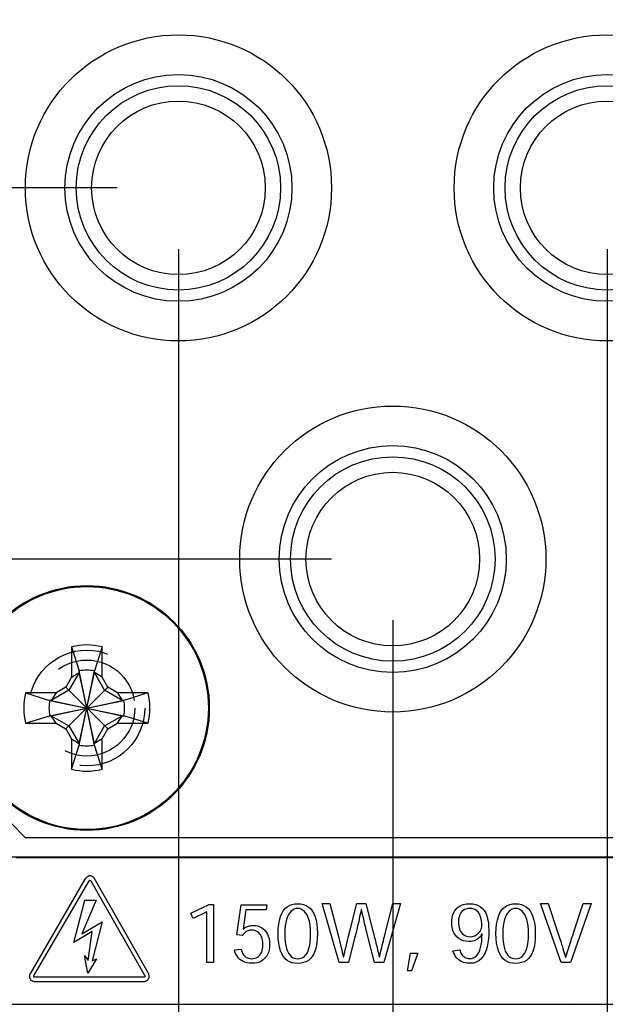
# Model space of a CAD drawing. Header units: inches. Extents: x 0.2 to 16.8, y 0.1 to 10.8.
# Tile 6 of 59: x 5.3 to 5.9, y 3.9 to 5. Entities that reach past the tile are written whole.
import ezdxf

# ---------------------------------------------------------------- set-up
doc = ezdxf.new("R2010")
doc.units = ezdxf.units.IN
doc.header["$LTSCALE"] = 0.935
doc.header["$MEASUREMENT"] = 0
doc.linetypes.add('HIDDEN', pattern=[0.2, 0.1, -0.1])
doc.layers.get('0').update_dxf_attribs({"linetype": 'CONTINUOUS'})
doc.layers.add('DEFAULT_2', color=8, linetype='HIDDEN')
doc.layers.add('DIMENSIONS', color=7, linetype='CONTINUOUS')
doc.styles.get("Standard").update_dxf_attribs({"font": 'txt', "width": 0.8})
doc.dimstyles.new('DIMSTYLE_1', dxfattribs={"dimtxt": 0.125, "dimasz": 0.18, "dimexe": 0.18, "dimexo": 0.0625, "dimgap": 0.09, "dimtad": 0, "dimtih": 1, "dimtoh": 1, "dimdec": 3, "dimzin": 4, "dimdsep": 46, "dimtxsty": 'STANDARD', "dimblk": '_FILLED', "dimblk1": '_FILLED', "dimblk2": '_FILLED', "dimcen": 0.09, "dimadec": 0, "dimazin": 0, "dimtp": 0.001, "dimtm": 0.001, "dimtfac": 1, "dimtdec": 3, "dimtofl": 0, "dimtmove": 0, "dimatfit": 3, "dimldrblk": '_FILLED', "dimfxl": 1, "dimtolj": 1, "dimtzin": 4, "dimarcsym": 0})

# ---------------------------------------------------------------- blocks, each defined once
blk = doc.blocks.new('*D2')
at = {"layer": 'DIMENSIONS', "color": 2, "linetype": 'CONTINUOUS'}
blk.add_line((5.438, 4.7171), (5.438, 2.6067), dxfattribs=at)
at = {"layer": 'DIMENSIONS', "color": 2, "linetype": 'CONTINUOUS', "width": 0.8}
for s, p in [(']', (5.5005, 2.4442)), ('2.36', (5.5005, 2.0442)), ('[', (5.5005, 1.9442)), ('.093', (5.5005, 1.4192)), ('2X ', (5.5005, 1.1192))]:
    blk.add_text(s, height=0.125, rotation=90, dxfattribs=at).set_placement(p)
blk = doc.blocks.new('_FILLED')
at = {"color": 0, "linetype": 'BYBLOCK'}
blk.add_solid([(0, 0), (-1, 0.1736), (-1, -0.1736)], dxfattribs=at)
blk = doc.blocks.new('*D3')
at = {"layer": 'DIMENSIONS', "color": 2, "linetype": 'CONTINUOUS'}
blk.add_line((5.6567, 4.3382), (5.6567, 2.6067), dxfattribs=at)
at = {"layer": 'DIMENSIONS', "color": 2, "linetype": 'CONTINUOUS', "width": 0.8}
for s, p in [(']', (5.7192, 2.4442)), ('7.92', (5.7192, 2.0442)), ('[', (5.7192, 1.9442)), ('.312', (5.7192, 1.4192)), ('4X ', (5.7192, 1.1192))]:
    blk.add_text(s, height=0.125, rotation=90, dxfattribs=at).set_placement(p)
blk = doc.blocks.new('*D4')
at = {"layer": 'DIMENSIONS', "color": 2, "linetype": 'CONTINUOUS'}
blk.add_line((6.0942, 4.3382), (6.0942, 2.6067), dxfattribs=at)
at = {"layer": 'DIMENSIONS', "color": 2, "linetype": 'CONTINUOUS', "width": 0.8}
for s, p in [(']', (6.1567, 2.4442)), ('19.03', (6.1567, 1.9442)), ('[', (6.1567, 1.8442)), ('.749', (6.1567, 1.3192)), ('4X ', (6.1567, 1.0192))]:
    blk.add_text(s, height=0.125, rotation=90, dxfattribs=at).set_placement(p)
blk = doc.blocks.new('*D5')
at = {"layer": 'DIMENSIONS', "color": 2, "linetype": 'CONTINUOUS'}
blk.add_line((6.313, 4.7171), (6.313, 2.6067), dxfattribs=at)
at = {"layer": 'DIMENSIONS', "color": 2, "linetype": 'CONTINUOUS', "width": 0.8}
for s, p in [(']', (6.3755, 2.4442)), ('24.59', (6.3755, 1.9442)), ('[', (6.3755, 1.8442)), ('.968', (6.3755, 1.3192)), ('2X ', (6.3755, 1.0192))]:
    blk.add_text(s, height=0.125, rotation=90, dxfattribs=at).set_placement(p)
blk = doc.blocks.new('*D11')
at = {"layer": 'DIMENSIONS', "color": 2, "linetype": 'CONTINUOUS'}
blk.add_line((5.3755, 4.7796), (4.4384, 4.7796), dxfattribs=at)
at = {"layer": 'DIMENSIONS', "color": 2, "linetype": 'CONTINUOUS', "width": 0.8}
for s, p in [('[', (3.6759, 4.7171)), (']', (4.2759, 4.7171)), ('3X ', (2.7509, 4.7171)), ('3.155', (3.0509, 4.7171)), ('80.12', (3.7759, 4.7171))]:
    blk.add_text(s, height=0.125, dxfattribs=at).set_placement(p)
blk = doc.blocks.new('*D12')
at = {"layer": 'DIMENSIONS', "color": 2, "linetype": 'CONTINUOUS'}
blk.add_line((5.5942, 4.4007), (4.4384, 4.4007), dxfattribs=at)
at = {"layer": 'DIMENSIONS', "color": 2, "linetype": 'CONTINUOUS', "width": 0.8}
for s, p in [('[', (3.6759, 4.3382)), (']', (4.2759, 4.3382)), ('2X ', (2.7509, 4.3382)), ('3.533', (3.0509, 4.3382)), ('89.75', (3.7759, 4.3382))]:
    blk.add_text(s, height=0.125, dxfattribs=at).set_placement(p)
blk = doc.blocks.new('*D13')
at = {"layer": 'DIMENSIONS', "color": 2, "linetype": 'CONTINUOUS'}
blk.add_line((5.2825, 3.1191), (4.4587, 3.1191), dxfattribs=at)
at = {"layer": 'DIMENSIONS', "color": 2, "linetype": 'CONTINUOUS', "width": 0.8}
for s, p in [('[', (3.6962, 3.0566)), (']', (4.2962, 3.0566)), ('2X ', (2.7712, 3.0566)), ('4.815', (3.0712, 3.0566)), ('122.3', (3.7962, 3.0566))]:
    blk.add_text(s, height=0.125, dxfattribs=at).set_placement(p)
blk = doc.blocks.new('*D14')
at = {"layer": 'DIMENSIONS', "color": 2, "linetype": 'CONTINUOUS'}
blk.add_line((5.8755, 4.7171), (5.8755, 2.6067), dxfattribs=at)
at = {"layer": 'DIMENSIONS', "color": 2, "linetype": 'CONTINUOUS', "width": 0.8}
for s, p in [(']', (5.938, 2.4442)), ('13.47', (5.938, 1.9442)), ('[', (5.938, 1.8442)), ('.531', (5.938, 1.3192)), ('2X ', (5.938, 1.0192))]:
    blk.add_text(s, height=0.125, rotation=90, dxfattribs=at).set_placement(p)
blk = doc.blocks.new('*D16')
at = {"layer": 'DIMENSIONS', "color": 2, "linetype": 'CONTINUOUS'}
for p, q in [((4.9315, 2.9911), (4.7297, 2.8762)), ((5.7885, 2.9911), (4.9315, 2.9911)), ((4.7297, 2.8762), (4.4587, 2.8762))]:
    blk.add_line(p, q, dxfattribs=at)
at = {"layer": 'DIMENSIONS', "color": 2, "linetype": 'CONTINUOUS', "width": 0.8}
for s, p in [('[', (3.5962, 2.8137)), (']', (4.2962, 2.8137)), ('4.943', (2.9712, 2.8137)), ('125.55', (3.6962, 2.8137))]:
    blk.add_text(s, height=0.125, dxfattribs=at).set_placement(p)
blk = doc.blocks.new('*D22')
at = {"layer": 'DIMENSIONS', "color": 2, "linetype": 'CONTINUOUS'}
blk.add_line((5.2195, 4.1161), (4.4384, 4.1161), dxfattribs=at)
at = {"layer": 'DIMENSIONS', "color": 2, "linetype": 'CONTINUOUS', "width": 0.8}
for s, p in [('[', (3.6759, 4.0536)), (']', (4.2759, 4.0536)), ('3.818', (3.0509, 4.0536)), ('96.98', (3.7759, 4.0536))]:
    blk.add_text(s, height=0.125, dxfattribs=at).set_placement(p)
blk = doc.blocks.new('*D23')
at = {"layer": 'DIMENSIONS', "color": 2, "linetype": 'CONTINUOUS'}
blk.add_line((5.212, 4.1236), (5.212, 2.6067), dxfattribs=at)
at = {"layer": 'DIMENSIONS', "color": 2, "linetype": 'CONTINUOUS', "width": 0.8}
for s, p in [(']', (5.2745, 2.4442)), ('3.38', (5.2745, 2.0442)), ('[', (5.2745, 1.9442)), ('.133', (5.2745, 1.4192))]:
    blk.add_text(s, height=0.125, rotation=90, dxfattribs=at).set_placement(p)
blk = doc.blocks.new('*D24')
at = {"layer": 'DIMENSIONS', "color": 2, "linetype": 'CONTINUOUS'}
blk.add_line((6.539, 4.1236), (6.539, 2.6067), dxfattribs=at)
at = {"layer": 'DIMENSIONS', "color": 2, "linetype": 'CONTINUOUS', "width": 0.8}
for s, p in [(']', (6.6015, 2.4442)), ('30.33', (6.6015, 1.9442)), ('[', (6.6015, 1.8442)), ('1.194', (6.6015, 1.2192))]:
    blk.add_text(s, height=0.125, rotation=90, dxfattribs=at).set_placement(p)

msp = doc.modelspace()

# ---------------------------------------------------------------- linework, layer by layer
at = {"color": 7, "linetype": 'CONTINUOUS'}
for p, q in [((5.3289, 4.3111), (5.3367, 4.2865)), ((5.3289, 4.3111), (5.3289, 4.28)), ((5.36, 4.3111), (5.3522, 4.2865)), ((5.36, 4.28), (5.36, 4.3111)), ((5.3367, 4.2849), (5.3263, 4.2668)), ((5.3289, 4.28), (5.3367, 4.2849)), ((5.3522, 4.2108), (5.3367, 4.2865)), ((5.3367, 4.2865), (5.3367, 4.2849)), ((5.3367, 4.2108), (5.3522, 4.2865)), ((5.3522, 4.2123), (5.3367, 4.2849)), ((5.3367, 4.2123), (5.3522, 4.2849)), ((5.3522, 4.2849), (5.3522, 4.2865)), ((5.36, 4.28), (5.3522, 4.2849)), ((5.3627, 4.2668), (5.3522, 4.2849)), ((5.3289, 4.28), (5.3231, 4.27)), ((5.3658, 4.27), (5.36, 4.28)), ((5.282, 4.2642), (5.3066, 4.2564)), ((5.3131, 4.2642), (5.282, 4.2642)), ((5.3263, 4.2668), (5.3082, 4.2564)), ((5.3131, 4.2642), (5.3082, 4.2564)), ((5.3231, 4.27), (5.3131, 4.2642)), ((5.3658, 4.2273), (5.3231, 4.27)), ((5.3231, 4.2273), (5.3658, 4.27)), ((5.3807, 4.2564), (5.3627, 4.2668)), ((5.3758, 4.2642), (5.3658, 4.27)), ((5.4069, 4.2642), (5.3758, 4.2642)), ((5.3758, 4.2642), (5.3807, 4.2564)), ((5.4069, 4.2642), (5.3823, 4.2564)), ((5.3066, 4.2564), (5.3823, 4.2408)), ((5.3082, 4.2564), (5.3066, 4.2564)), ((5.3066, 4.2408), (5.3823, 4.2564)), ((5.3082, 4.2564), (5.3807, 4.2408)), ((5.3082, 4.2408), (5.3807, 4.2564)), ((5.3823, 4.2564), (5.3807, 4.2564)), ((5.282, 4.2331), (5.3066, 4.2408)), ((5.282, 4.2331), (5.3131, 4.2331)), ((5.3066, 4.2408), (5.3082, 4.2408)), ((5.3082, 4.2408), (5.3263, 4.2304)), ((5.3131, 4.2331), (5.3082, 4.2408)), ((5.3131, 4.2331), (5.3231, 4.2273)), ((5.3627, 4.2304), (5.3807, 4.2408)), ((5.3658, 4.2273), (5.3758, 4.2331)), ((5.3758, 4.2331), (5.3807, 4.2408)), ((5.3758, 4.2331), (5.4069, 4.2331)), ((5.3807, 4.2408), (5.3823, 4.2408)), ((5.4069, 4.2331), (5.3823, 4.2408)), ((5.3231, 4.2273), (5.3289, 4.2173)), ((5.3263, 4.2304), (5.3367, 4.2123)), ((5.3522, 4.2123), (5.3627, 4.2304)), ((5.36, 4.2173), (5.3658, 4.2273)), ((5.3289, 4.2173), (5.3367, 4.2123)), ((5.3289, 4.2173), (5.3289, 4.1862)), ((5.3367, 4.2123), (5.3367, 4.2108)), ((5.36, 4.2173), (5.3522, 4.2123)), ((5.3522, 4.2108), (5.3522, 4.2123)), ((5.36, 4.1862), (5.36, 4.2173)), ((5.3289, 4.1862), (5.3367, 4.2108)), ((5.36, 4.1862), (5.3522, 4.2108)), ((5.212, 4.1861), (5.282, 4.1161)), ((6.469, 4.1161), (5.282, 4.1161)), ((6.161, 4.0962), (5.061, 4.0962)), ((5.272, 4.0961), (6.479, 4.0961)), ((5.3426, 4.0738), (5.287, 3.9781)), ((5.2908, 3.9759), (5.3465, 4.0716)), ((5.343, 4.0743), (5.3426, 4.0738)), ((5.3433, 4.0748), (5.343, 4.0743)), ((5.3437, 4.0752), (5.3433, 4.0748)), ((5.3441, 4.0756), (5.3437, 4.0752)), ((5.3445, 4.076), (5.3441, 4.0756)), ((5.3449, 4.0763), (5.3445, 4.076)), ((5.3454, 4.0766), (5.3449, 4.0763)), ((5.3458, 4.0768), (5.3454, 4.0766)), ((5.3463, 4.077), (5.3458, 4.0768)), ((5.3468, 4.0771), (5.3463, 4.077)), ((5.3465, 4.0716), (5.3466, 4.0718)), ((5.3466, 4.0718), (5.3467, 4.072)), ((5.3467, 4.072), (5.3468, 4.0721)), ((5.3473, 4.0772), (5.3468, 4.0771)), ((5.3468, 4.0721), (5.3469, 4.0723)), ((5.3469, 4.0723), (5.347, 4.0724)), ((5.347, 4.0724), (5.3472, 4.0725)), ((5.3472, 4.0725), (5.3473, 4.0726)), ((5.3478, 4.0772), (5.3473, 4.0772)), ((5.3473, 4.0726), (5.3474, 4.0727)), ((5.3474, 4.0727), (5.3475, 4.0727)), ((5.3475, 4.0727), (5.3476, 4.0728)), ((5.3476, 4.0728), (5.3477, 4.0728)), ((5.3477, 4.0728), (5.3478, 4.0728)), ((5.3483, 4.0772), (5.3478, 4.0772)), ((5.3478, 4.0728), (5.3479, 4.0728)), ((5.3479, 4.0728), (5.3479, 4.0728)), ((5.3479, 4.0728), (5.348, 4.0727)), ((5.348, 4.0727), (5.3481, 4.0727)), ((5.3481, 4.0727), (5.3482, 4.0726)), ((5.3482, 4.0726), (5.3483, 4.0725)), ((5.3488, 4.0771), (5.3483, 4.0772)), ((5.3483, 4.0725), (5.3484, 4.0724)), ((5.3484, 4.0724), (5.3486, 4.0723)), ((5.3486, 4.0723), (5.3487, 4.0721)), ((5.3487, 4.0721), (5.3488, 4.072)), ((5.3493, 4.077), (5.3488, 4.0771)), ((5.3488, 4.072), (5.3489, 4.0718)), ((5.3489, 4.0718), (5.349, 4.0716)), ((5.349, 4.0716), (5.4033, 3.976)), ((5.3497, 4.0768), (5.3493, 4.077)), ((5.3502, 4.0766), (5.3497, 4.0768)), ((5.3506, 4.0763), (5.3502, 4.0766)), ((5.351, 4.076), (5.3506, 4.0763)), ((5.3514, 4.0756), (5.351, 4.076)), ((5.3518, 4.0752), (5.3514, 4.0756)), ((5.3522, 4.0748), (5.3518, 4.0752)), ((5.3525, 4.0743), (5.3522, 4.0748)), ((5.3528, 4.0738), (5.3525, 4.0743)), ((5.4071, 3.9782), (5.3528, 4.0738)), ((5.3311, 4.0093), (5.3426, 4.0524)), ((5.3541, 4.0524), (5.3394, 4.0181)), ((5.3426, 4.0524), (5.3541, 4.0524)), ((5.4506, 4.0391), (5.4695, 4.0482)), ((5.4695, 4.0482), (5.4739, 4.0482)), ((5.4739, 4.0482), (5.4739, 3.989)), ((5.4975, 4.0172), (5.502, 4.0477)), ((5.502, 4.0477), (5.5282, 4.0477)), ((5.5069, 4.0425), (5.5041, 4.023)), ((5.5275, 4.0425), (5.5069, 4.0425)), ((5.5282, 4.0477), (5.5275, 4.0425)), ((5.5434, 4.0388), (5.545, 4.0415)), ((5.545, 4.0415), (5.5468, 4.0438)), ((5.5468, 4.0438), (5.5489, 4.0456)), ((5.5489, 4.0456), (5.5513, 4.047)), ((5.5513, 4.047), (5.5538, 4.048)), ((5.5531, 4.0413), (5.5517, 4.0397)), ((5.5546, 4.0424), (5.5531, 4.0413)), ((5.5538, 4.048), (5.5567, 4.0486)), ((5.5562, 4.0433), (5.5546, 4.0424)), ((5.5579, 4.0438), (5.5562, 4.0433)), ((5.5567, 4.0486), (5.5597, 4.0488)), ((5.5596, 4.044), (5.5579, 4.0438)), ((5.5597, 4.044), (5.5596, 4.044)), ((5.5597, 4.0488), (5.5628, 4.0486)), ((5.5615, 4.0438), (5.5597, 4.044)), ((5.5632, 4.0433), (5.5615, 4.0438)), ((5.5628, 4.0486), (5.5656, 4.048)), ((5.5648, 4.0424), (5.5632, 4.0433)), ((5.5663, 4.0412), (5.5648, 4.0424)), ((5.5656, 4.048), (5.5682, 4.047)), ((5.5678, 4.0397), (5.5663, 4.0412)), ((5.5682, 4.047), (5.5705, 4.0456)), ((5.5705, 4.0456), (5.5726, 4.0438)), ((5.5726, 4.0438), (5.5745, 4.0415)), ((5.5745, 4.0415), (5.5761, 4.0388)), ((5.5847, 4.0492), (5.5925, 4.0492)), ((5.6019, 3.989), (5.5847, 4.0492)), ((5.5925, 4.0492), (5.6012, 4.0155)), ((5.6133, 4.0222), (5.6201, 4.0492)), ((5.6201, 4.0492), (5.6292, 4.0492)), ((5.6245, 4.0428), (5.624, 4.0403)), ((5.6248, 4.0428), (5.6245, 4.0428)), ((5.6253, 4.0403), (5.6248, 4.0428)), ((5.6292, 4.0492), (5.6361, 4.0221)), ((5.6647, 4.0492), (5.6475, 3.989)), ((5.6494, 4.0199), (5.6569, 4.0492)), ((5.6569, 4.0492), (5.6647, 4.0492)), ((5.7185, 4.0391), (5.7196, 4.0412)), ((5.7196, 4.0412), (5.7209, 4.043)), ((5.7209, 4.043), (5.7225, 4.0447)), ((5.7225, 4.0447), (5.7243, 4.0461)), ((5.7243, 4.0461), (5.7265, 4.0473)), ((5.7273, 4.0408), (5.7263, 4.0396)), ((5.7265, 4.0473), (5.729, 4.0481)), ((5.7285, 4.0419), (5.7273, 4.0408)), ((5.7299, 4.0428), (5.7285, 4.0419)), ((5.729, 4.0481), (5.7319, 4.0486)), ((5.7315, 4.0434), (5.7299, 4.0428)), ((5.7333, 4.0438), (5.7315, 4.0434)), ((5.7319, 4.0486), (5.735, 4.0488)), ((5.7353, 4.044), (5.7333, 4.0438)), ((5.735, 4.0488), (5.7383, 4.0486)), ((5.7374, 4.0438), (5.7353, 4.044)), ((5.7393, 4.0434), (5.7374, 4.0438)), ((5.7383, 4.0486), (5.7413, 4.048)), ((5.741, 4.0427), (5.7393, 4.0434)), ((5.7424, 4.0417), (5.741, 4.0427)), ((5.7413, 4.048), (5.7439, 4.0471)), ((5.7437, 4.0405), (5.7424, 4.0417)), ((5.7439, 4.0471), (5.7463, 4.0457)), ((5.7463, 4.0457), (5.7483, 4.044)), ((5.7483, 4.044), (5.75, 4.0419)), ((5.75, 4.0419), (5.7515, 4.0394)), ((5.7657, 4.0388), (5.7673, 4.0415)), ((5.7673, 4.0415), (5.7691, 4.0438)), ((5.7691, 4.0438), (5.7712, 4.0456)), ((5.7712, 4.0456), (5.7736, 4.047)), ((5.7736, 4.047), (5.7762, 4.048)), ((5.7754, 4.0413), (5.774, 4.0397)), ((5.7769, 4.0424), (5.7754, 4.0413)), ((5.7762, 4.048), (5.779, 4.0486)), ((5.7785, 4.0433), (5.7769, 4.0424)), ((5.7802, 4.0438), (5.7785, 4.0433)), ((5.779, 4.0486), (5.782, 4.0488)), ((5.782, 4.044), (5.7802, 4.0438)), ((5.782, 4.0488), (5.7851, 4.0486)), ((5.7838, 4.0438), (5.782, 4.044)), ((5.782, 4.044), (5.782, 4.044)), ((5.7855, 4.0433), (5.7838, 4.0438)), ((5.7851, 4.0486), (5.7879, 4.048)), ((5.7872, 4.0424), (5.7855, 4.0433)), ((5.7887, 4.0412), (5.7872, 4.0424)), ((5.7879, 4.048), (5.7905, 4.047)), ((5.7901, 4.0397), (5.7887, 4.0412)), ((5.7905, 4.047), (5.7929, 4.0456)), ((5.7929, 4.0456), (5.795, 4.0438)), ((5.795, 4.0438), (5.7968, 4.0415)), ((5.7968, 4.0415), (5.7984, 4.0388)), ((5.8073, 4.0492), (5.8154, 4.0492)), ((5.8285, 3.989), (5.8073, 4.0492)), ((5.8154, 4.0492), (5.8251, 4.0191)), ((5.859, 4.0492), (5.8379, 3.989)), ((5.8412, 4.0192), (5.8509, 4.0492)), ((5.8509, 4.0492), (5.859, 4.0492)), ((5.4531, 4.0339), (5.4506, 4.0391)), ((5.4669, 4.0404), (5.4531, 4.0339)), ((5.4669, 3.989), (5.4669, 4.0404)), ((5.5403, 4.028), (5.541, 4.0321)), ((5.541, 4.0321), (5.5421, 4.0357)), ((5.5421, 4.0357), (5.5434, 4.0388)), ((5.5483, 4.0328), (5.5476, 4.0298)), ((5.5493, 4.0355), (5.5483, 4.0328)), ((5.5504, 4.0378), (5.5493, 4.0355)), ((5.5517, 4.0397), (5.5504, 4.0378)), ((5.569, 4.0377), (5.5678, 4.0397)), ((5.5701, 4.0355), (5.569, 4.0377)), ((5.5711, 4.0328), (5.5701, 4.0355)), ((5.5719, 4.0298), (5.5711, 4.0328)), ((5.5761, 4.0388), (5.5774, 4.0356)), ((5.5774, 4.0356), (5.5784, 4.032)), ((5.5784, 4.032), (5.5792, 4.0279)), ((5.6219, 4.0307), (5.6213, 4.0284)), ((5.6224, 4.033), (5.6219, 4.0307)), ((5.6229, 4.0354), (5.6224, 4.033)), ((5.6235, 4.0378), (5.6229, 4.0354)), ((5.624, 4.0403), (5.6235, 4.0378)), ((5.6259, 4.0379), (5.6253, 4.0403)), ((5.6264, 4.0355), (5.6259, 4.0379)), ((5.627, 4.0331), (5.6264, 4.0355)), ((5.6275, 4.0308), (5.627, 4.0331)), ((5.628, 4.0285), (5.6275, 4.0308)), ((5.7168, 4.0294), (5.7169, 4.032)), ((5.7169, 4.032), (5.7172, 4.0345)), ((5.7172, 4.0345), (5.7178, 4.0369)), ((5.7178, 4.0369), (5.7185, 4.0391)), ((5.7239, 4.0333), (5.7237, 4.0316)), ((5.7237, 4.0316), (5.7237, 4.0297)), ((5.7243, 4.0351), (5.7239, 4.0333)), ((5.7248, 4.0367), (5.7243, 4.0351)), ((5.7255, 4.0382), (5.7248, 4.0367)), ((5.7263, 4.0396), (5.7255, 4.0382)), ((5.7447, 4.039), (5.7437, 4.0405)), ((5.7456, 4.0374), (5.7447, 4.039)), ((5.7463, 4.0355), (5.7456, 4.0374)), ((5.7469, 4.0335), (5.7463, 4.0355)), ((5.7472, 4.0312), (5.7469, 4.0335)), ((5.7475, 4.0289), (5.7472, 4.0312)), ((5.7515, 4.0394), (5.7526, 4.0366)), ((5.7526, 4.0366), (5.7535, 4.0334)), ((5.7535, 4.0334), (5.7542, 4.0298)), ((5.7626, 4.028), (5.7634, 4.0321)), ((5.7634, 4.0321), (5.7644, 4.0357)), ((5.7644, 4.0357), (5.7657, 4.0388)), ((5.7707, 4.0328), (5.7699, 4.0298)), ((5.7716, 4.0355), (5.7707, 4.0328)), ((5.7727, 4.0378), (5.7716, 4.0355)), ((5.774, 4.0397), (5.7727, 4.0378)), ((5.7914, 4.0377), (5.7901, 4.0397)), ((5.7925, 4.0355), (5.7914, 4.0377)), ((5.7934, 4.0328), (5.7925, 4.0355)), ((5.7942, 4.0298), (5.7934, 4.0328)), ((5.7984, 4.0388), (5.7997, 4.0356)), ((5.7997, 4.0356), (5.8007, 4.032)), ((5.8007, 4.032), (5.8015, 4.0279)), ((5.3498, 4.0205), (5.3311, 4.0093)), ((5.3394, 4.0181), (5.3602, 4.0302)), ((5.3458, 3.9909), (5.3498, 4.0205)), ((5.3602, 4.0302), (5.3498, 3.9906)), ((5.5041, 4.023), (5.5043, 4.023)), ((5.5043, 4.023), (5.5049, 4.0235)), ((5.5049, 4.0235), (5.5055, 4.0239)), ((5.5055, 4.0239), (5.5062, 4.0244)), ((5.5062, 4.0244), (5.5069, 4.0248)), ((5.5069, 4.0248), (5.5077, 4.0252)), ((5.5079, 4.0208), (5.5071, 4.0203)), ((5.5077, 4.0252), (5.5085, 4.0256)), ((5.5088, 4.0211), (5.5079, 4.0208)), ((5.5085, 4.0256), (5.5094, 4.0259)), ((5.5097, 4.0214), (5.5088, 4.0211)), ((5.5094, 4.0259), (5.5103, 4.0262)), ((5.5107, 4.0217), (5.5097, 4.0214)), ((5.5103, 4.0262), (5.5113, 4.0264)), ((5.5118, 4.0218), (5.5107, 4.0217)), ((5.5113, 4.0264), (5.5123, 4.0266)), ((5.5129, 4.0219), (5.5118, 4.0218)), ((5.5123, 4.0266), (5.5134, 4.0267)), ((5.5145, 4.0217), (5.5129, 4.0219)), ((5.5134, 4.0267), (5.5145, 4.0267)), ((5.5145, 4.0267), (5.5168, 4.0265)), ((5.516, 4.0214), (5.5145, 4.0217)), ((5.5174, 4.0208), (5.516, 4.0214)), ((5.5168, 4.0265), (5.5189, 4.0261)), ((5.5187, 4.0201), (5.5174, 4.0208)), ((5.5189, 4.0261), (5.5209, 4.0254)), ((5.5209, 4.0254), (5.5228, 4.0244)), ((5.5228, 4.0244), (5.5246, 4.0232)), ((5.5246, 4.0232), (5.5261, 4.0217)), ((5.5261, 4.0217), (5.5275, 4.0199)), ((5.5397, 4.0185), (5.5398, 4.0235)), ((5.5398, 4.0235), (5.5403, 4.028)), ((5.5467, 4.0226), (5.5465, 4.0184)), ((5.547, 4.0264), (5.5467, 4.0226)), ((5.5476, 4.0298), (5.547, 4.0264)), ((5.5724, 4.0263), (5.5719, 4.0298)), ((5.5728, 4.0225), (5.5724, 4.0263)), ((5.5729, 4.0184), (5.5728, 4.0225)), ((5.5792, 4.0279), (5.5796, 4.0234)), ((5.5796, 4.0234), (5.5798, 4.0184)), ((5.6116, 4.0156), (5.6133, 4.0222)), ((5.6202, 4.0239), (5.6192, 4.0194)), ((5.6208, 4.0261), (5.6202, 4.0239)), ((5.6213, 4.0284), (5.6208, 4.0261)), ((5.6286, 4.0263), (5.628, 4.0285)), ((5.6291, 4.0241), (5.6286, 4.0263)), ((5.6296, 4.0219), (5.6291, 4.0241)), ((5.6302, 4.0197), (5.6296, 4.0219)), ((5.6361, 4.0221), (5.6372, 4.0177)), ((5.7169, 4.0272), (5.7168, 4.0294)), ((5.7172, 4.025), (5.7169, 4.0272)), ((5.7177, 4.0228), (5.7172, 4.025)), ((5.7184, 4.0206), (5.7177, 4.0228)), ((5.7194, 4.0186), (5.7184, 4.0206)), ((5.7237, 4.0297), (5.7237, 4.028)), ((5.7237, 4.028), (5.724, 4.0262)), ((5.724, 4.0262), (5.7243, 4.0245)), ((5.7243, 4.0245), (5.7249, 4.0228)), ((5.7249, 4.0228), (5.7256, 4.0213)), ((5.7256, 4.0213), (5.7265, 4.0198)), ((5.7452, 4.0201), (5.7461, 4.0213)), ((5.7461, 4.0213), (5.7467, 4.0225)), ((5.7467, 4.0225), (5.7472, 4.0238)), ((5.7472, 4.0238), (5.7474, 4.0251)), ((5.7474, 4.0251), (5.7475, 4.0263)), ((5.7475, 4.0264), (5.7475, 4.0289)), ((5.7475, 4.0263), (5.7475, 4.0264)), ((5.7542, 4.0298), (5.7545, 4.0259)), ((5.7545, 4.0259), (5.7547, 4.0217)), ((5.7547, 4.0217), (5.7546, 4.0172)), ((5.762, 4.0185), (5.7622, 4.0235)), ((5.7622, 4.0235), (5.7626, 4.028)), ((5.769, 4.0226), (5.7689, 4.0184)), ((5.7693, 4.0264), (5.769, 4.0226)), ((5.7699, 4.0298), (5.7693, 4.0264)), ((5.7948, 4.0263), (5.7942, 4.0298)), ((5.7951, 4.0225), (5.7948, 4.0263)), ((5.7952, 4.0184), (5.7951, 4.0225)), ((5.8015, 4.0279), (5.8019, 4.0234)), ((5.8019, 4.0234), (5.8021, 4.0184)), ((5.5034, 4.0163), (5.4975, 4.0172)), ((5.5039, 4.0171), (5.5034, 4.0163)), ((5.5045, 4.0179), (5.5039, 4.0171)), ((5.5051, 4.0185), (5.5045, 4.0179)), ((5.5057, 4.0192), (5.5051, 4.0185)), ((5.5064, 4.0198), (5.5057, 4.0192)), ((5.5071, 4.0203), (5.5064, 4.0198)), ((5.5199, 4.0191), (5.5187, 4.0201)), ((5.521, 4.0179), (5.5199, 4.0191)), ((5.5219, 4.0166), (5.521, 4.0179)), ((5.5227, 4.015), (5.5219, 4.0166)), ((5.5233, 4.0133), (5.5227, 4.015)), ((5.5237, 4.0114), (5.5233, 4.0133)), ((5.524, 4.0094), (5.5237, 4.0114)), ((5.5275, 4.0199), (5.5287, 4.0179)), ((5.5287, 4.0179), (5.5297, 4.0157)), ((5.5297, 4.0157), (5.5304, 4.0132)), ((5.5304, 4.0132), (5.5308, 4.0104)), ((5.5308, 4.0104), (5.531, 4.0075)), ((5.5397, 4.0184), (5.5397, 4.0185)), ((5.5398, 4.0132), (5.5397, 4.0184)), ((5.5403, 4.0085), (5.5398, 4.0132)), ((5.5465, 4.0184), (5.5466, 4.0138)), ((5.5466, 4.0138), (5.547, 4.0098)), ((5.5725, 4.0098), (5.5728, 4.0138)), ((5.5728, 4.0138), (5.5729, 4.0184)), ((5.5796, 4.0133), (5.5792, 4.0087)), ((5.5798, 4.0184), (5.5796, 4.0133)), ((5.6012, 4.0155), (5.6023, 4.011)), ((5.6023, 4.011), (5.6029, 4.0087)), ((5.6099, 4.0088), (5.6105, 4.0111)), ((5.6105, 4.0111), (5.6116, 4.0156)), ((5.6181, 4.0151), (5.6115, 3.989)), ((5.6186, 4.0172), (5.6181, 4.0151)), ((5.6192, 4.0194), (5.6186, 4.0172)), ((5.6313, 4.0153), (5.6302, 4.0197)), ((5.6379, 3.989), (5.6313, 4.0153)), ((5.6372, 4.0177), (5.6378, 4.0154)), ((5.6378, 4.0154), (5.6384, 4.0132)), ((5.6384, 4.0132), (5.6389, 4.0109)), ((5.6389, 4.0109), (5.6395, 4.0087)), ((5.6465, 4.0087), (5.6471, 4.011)), ((5.6471, 4.011), (5.6477, 4.0132)), ((5.6477, 4.0132), (5.6482, 4.0154)), ((5.6482, 4.0154), (5.6494, 4.0199)), ((5.7207, 4.0166), (5.7194, 4.0186)), ((5.7222, 4.0149), (5.7207, 4.0166)), ((5.724, 4.0134), (5.7222, 4.0149)), ((5.7261, 4.0121), (5.724, 4.0134)), ((5.7286, 4.0111), (5.7261, 4.0121)), ((5.7265, 4.0198), (5.7275, 4.0185)), ((5.7275, 4.0185), (5.7288, 4.0174)), ((5.7313, 4.0105), (5.7286, 4.0111)), ((5.7288, 4.0174), (5.7302, 4.0165)), ((5.7302, 4.0165), (5.7318, 4.0158)), ((5.7344, 4.0103), (5.7313, 4.0105)), ((5.7318, 4.0158), (5.7335, 4.0153)), ((5.7335, 4.0153), (5.7355, 4.0152)), ((5.7355, 4.0152), (5.7373, 4.0153)), ((5.7381, 4.0107), (5.7363, 4.0104)), ((5.7373, 4.0153), (5.739, 4.0157)), ((5.7397, 4.0111), (5.7381, 4.0107)), ((5.739, 4.0157), (5.7405, 4.0162)), ((5.7411, 4.0116), (5.7397, 4.0111)), ((5.7405, 4.0162), (5.7419, 4.017)), ((5.7424, 4.0123), (5.7411, 4.0116)), ((5.7419, 4.017), (5.7432, 4.0179)), ((5.7436, 4.0131), (5.7424, 4.0123)), ((5.7432, 4.0179), (5.7443, 4.0189)), ((5.7446, 4.0139), (5.7436, 4.0131)), ((5.7443, 4.0189), (5.7452, 4.0201)), ((5.7455, 4.0147), (5.7446, 4.0139)), ((5.7462, 4.0156), (5.7455, 4.0147)), ((5.7468, 4.0165), (5.7462, 4.0156)), ((5.7473, 4.0174), (5.7468, 4.0165)), ((5.7477, 4.0182), (5.7473, 4.0174)), ((5.7474, 4.0103), (5.7477, 4.0141)), ((5.7479, 4.0182), (5.7477, 4.0182)), ((5.7477, 4.0141), (5.7479, 4.0182)), ((5.7543, 4.0129), (5.7538, 4.0088)), ((5.7546, 4.0172), (5.7543, 4.0129)), ((5.762, 4.0184), (5.762, 4.0185)), ((5.7622, 4.0132), (5.762, 4.0184)), ((5.7626, 4.0085), (5.7622, 4.0132)), ((5.7689, 4.0184), (5.769, 4.0138)), ((5.769, 4.0138), (5.7693, 4.0098)), ((5.7948, 4.0098), (5.7951, 4.0138)), ((5.7951, 4.0138), (5.7952, 4.0184)), ((5.8019, 4.0133), (5.8015, 4.0087)), ((5.8021, 4.0184), (5.8019, 4.0133)), ((5.8251, 4.0191), (5.8264, 4.0151)), ((5.8264, 4.0151), (5.8277, 4.0112)), ((5.8277, 4.0112), (5.8284, 4.0092)), ((5.8379, 4.0092), (5.8386, 4.0112)), ((5.8386, 4.0112), (5.8392, 4.0132)), ((5.8392, 4.0132), (5.8399, 4.0152)), ((5.8399, 4.0152), (5.8406, 4.0172)), ((5.8406, 4.0172), (5.8412, 4.0192)), ((5.4951, 4.0018), (5.5019, 4.0025)), ((5.4957, 4), (5.4951, 4.0018)), ((5.5019, 4.0025), (5.5023, 4.0012)), ((5.5023, 4.0012), (5.5027, 4)), ((5.5226, 3.999), (5.5233, 4.0007)), ((5.5233, 4.0007), (5.5237, 4.0026)), ((5.5237, 4.0026), (5.524, 4.0048)), ((5.5241, 4.0072), (5.524, 4.0094)), ((5.524, 4.0048), (5.5241, 4.0072)), ((5.5304, 4.0018), (5.5298, 3.9992)), ((5.5308, 4.0045), (5.5304, 4.0018)), ((5.531, 4.0075), (5.5308, 4.0045)), ((5.5411, 4.0044), (5.5403, 4.0085)), ((5.5421, 4.0007), (5.5411, 4.0044)), ((5.5435, 3.9976), (5.5421, 4.0007)), ((5.547, 4.0098), (5.5475, 4.0062)), ((5.5475, 4.0062), (5.5483, 4.0031)), ((5.5483, 4.0031), (5.5492, 4.0005)), ((5.5492, 4.0005), (5.5503, 3.9983)), ((5.5692, 3.9984), (5.5703, 4.0006)), ((5.5703, 4.0006), (5.5712, 4.0032)), ((5.5712, 4.0032), (5.5719, 4.0063)), ((5.5719, 4.0063), (5.5725, 4.0098)), ((5.5774, 4.001), (5.5761, 3.9978)), ((5.5784, 4.0046), (5.5774, 4.001)), ((5.5792, 4.0087), (5.5784, 4.0046)), ((5.6029, 4.0087), (5.6035, 4.0064)), ((5.6035, 4.0064), (5.6041, 4.0041)), ((5.6041, 4.0041), (5.6047, 4.0017)), ((5.6047, 4.0017), (5.6052, 3.9993)), ((5.6077, 3.9994), (5.6082, 4.0018)), ((5.6082, 4.0018), (5.6088, 4.0042)), ((5.6088, 4.0042), (5.6094, 4.0065)), ((5.6094, 4.0065), (5.6099, 4.0088)), ((5.6395, 4.0087), (5.6401, 4.0064)), ((5.6401, 4.0064), (5.6406, 4.0041)), ((5.6406, 4.0041), (5.6412, 4.0017)), ((5.6412, 4.0017), (5.6418, 3.9993)), ((5.6442, 3.9994), (5.6448, 4.0018)), ((5.6448, 4.0018), (5.6454, 4.0041)), ((5.6454, 4.0041), (5.646, 4.0064)), ((5.646, 4.0064), (5.6465, 4.0087)), ((5.7181, 4.0009), (5.7249, 4.0017)), ((5.7188, 3.999), (5.7181, 4.0009)), ((5.7249, 4.0017), (5.7253, 4.0006)), ((5.7253, 4.0006), (5.7258, 3.9994)), ((5.7363, 4.0104), (5.7344, 4.0103)), ((5.7445, 3.9991), (5.7455, 4.0013)), ((5.7455, 4.0013), (5.7463, 4.004)), ((5.7463, 4.004), (5.7469, 4.007)), ((5.7469, 4.007), (5.7474, 4.0103)), ((5.752, 4.0013), (5.7507, 3.998)), ((5.7531, 4.0049), (5.752, 4.0013)), ((5.7538, 4.0088), (5.7531, 4.0049)), ((5.7634, 4.0044), (5.7626, 4.0085)), ((5.7645, 4.0007), (5.7634, 4.0044)), ((5.7658, 3.9976), (5.7645, 4.0007)), ((5.7693, 4.0098), (5.7699, 4.0062)), ((5.7699, 4.0062), (5.7706, 4.0031)), ((5.7706, 4.0031), (5.7715, 4.0005)), ((5.7715, 4.0005), (5.7726, 3.9983)), ((5.7915, 3.9984), (5.7926, 4.0006)), ((5.7926, 4.0006), (5.7935, 4.0032)), ((5.7935, 4.0032), (5.7942, 4.0063)), ((5.7942, 4.0063), (5.7948, 4.0098)), ((5.7998, 4.001), (5.7985, 3.9978)), ((5.8008, 4.0046), (5.7998, 4.001)), ((5.8015, 4.0087), (5.8008, 4.0046)), ((5.8284, 4.0092), (5.829, 4.0071)), ((5.829, 4.0071), (5.8297, 4.0051)), ((5.8297, 4.0051), (5.8303, 4.003)), ((5.8303, 4.003), (5.831, 4.0009)), ((5.831, 4.0009), (5.8317, 3.9988)), ((5.8347, 3.9988), (5.8353, 4.001)), ((5.8353, 4.001), (5.836, 4.0031)), ((5.836, 4.0031), (5.8366, 4.0051)), ((5.8366, 4.0051), (5.8373, 4.0072)), ((5.8373, 4.0072), (5.8379, 4.0092)), ((5.342, 3.9959), (5.3458, 3.9909)), ((5.3455, 3.9779), (5.342, 3.9959)), ((5.3544, 3.9927), (5.3455, 3.9779)), ((5.3498, 3.9906), (5.3544, 3.9927)), ((5.4963, 3.9981), (5.4957, 4)), ((5.4972, 3.9964), (5.4963, 3.9981)), ((5.4982, 3.9948), (5.4972, 3.9964)), ((5.4994, 3.9934), (5.4982, 3.9948)), ((5.5007, 3.992), (5.4994, 3.9934)), ((5.5022, 3.9909), (5.5007, 3.992)), ((5.5039, 3.9899), (5.5022, 3.9909)), ((5.5027, 4), (5.5032, 3.9988)), ((5.5032, 3.9988), (5.5038, 3.9976)), ((5.5038, 3.9976), (5.5045, 3.9966)), ((5.5045, 3.9966), (5.5053, 3.9956)), ((5.5053, 3.9956), (5.5062, 3.9948)), ((5.5062, 3.9948), (5.5072, 3.9941)), ((5.5072, 3.9941), (5.5083, 3.9935)), ((5.5083, 3.9935), (5.5096, 3.9931)), ((5.5096, 3.9931), (5.5111, 3.9928)), ((5.5111, 3.9928), (5.5126, 3.9927)), ((5.5126, 3.9927), (5.5143, 3.9928)), ((5.5143, 3.9928), (5.5158, 3.9931)), ((5.5158, 3.9931), (5.5173, 3.9936)), ((5.5173, 3.9936), (5.5186, 3.9942)), ((5.5186, 3.9942), (5.5198, 3.9951)), ((5.5198, 3.9951), (5.5209, 3.9962)), ((5.5209, 3.9962), (5.5218, 3.9975)), ((5.5218, 3.9975), (5.5226, 3.999)), ((5.5246, 3.9916), (5.5227, 3.9903)), ((5.5263, 3.9931), (5.5246, 3.9916)), ((5.5277, 3.9949), (5.5263, 3.9931)), ((5.5289, 3.997), (5.5277, 3.9949)), ((5.5298, 3.9992), (5.5289, 3.997)), ((5.5451, 3.9949), (5.5435, 3.9976)), ((5.5469, 3.9927), (5.5451, 3.9949)), ((5.549, 3.9909), (5.5469, 3.9927)), ((5.5514, 3.9896), (5.549, 3.9909)), ((5.5503, 3.9983), (5.5516, 3.9965)), ((5.5516, 3.9965), (5.553, 3.9951)), ((5.553, 3.9951), (5.5545, 3.994)), ((5.5545, 3.994), (5.5561, 3.9933)), ((5.5561, 3.9933), (5.5579, 3.9929)), ((5.5579, 3.9929), (5.5597, 3.9927)), ((5.5597, 3.9927), (5.5616, 3.9929)), ((5.5616, 3.9929), (5.5633, 3.9933)), ((5.5633, 3.9933), (5.565, 3.9941)), ((5.565, 3.9941), (5.5665, 3.9951)), ((5.5665, 3.9951), (5.5679, 3.9966)), ((5.5679, 3.9966), (5.5692, 3.9984)), ((5.5706, 3.991), (5.5683, 3.9896)), ((5.5727, 3.9929), (5.5706, 3.991)), ((5.5746, 3.9951), (5.5727, 3.9929)), ((5.5761, 3.9978), (5.5746, 3.9951)), ((5.6052, 3.9993), (5.6058, 3.9969)), ((5.6058, 3.9969), (5.6064, 3.9945)), ((5.6064, 3.9945), (5.6066, 3.9945)), ((5.6066, 3.9945), (5.6071, 3.9969)), ((5.6071, 3.9969), (5.6077, 3.9994)), ((5.6418, 3.9993), (5.6423, 3.9969)), ((5.6423, 3.9969), (5.6429, 3.9945)), ((5.6429, 3.9945), (5.6431, 3.9945)), ((5.6431, 3.9945), (5.6437, 3.9969)), ((5.6437, 3.9969), (5.6442, 3.9994)), ((5.6717, 3.9803), (5.6747, 3.9985)), ((5.6747, 3.9985), (5.6821, 3.9985)), ((5.6821, 3.9985), (5.6759, 3.9803)), ((5.7196, 3.9972), (5.7188, 3.999)), ((5.7205, 3.9955), (5.7196, 3.9972)), ((5.7215, 3.994), (5.7205, 3.9955)), ((5.7227, 3.9926), (5.7215, 3.994)), ((5.724, 3.9914), (5.7227, 3.9926)), ((5.7254, 3.9904), (5.724, 3.9914)), ((5.727, 3.9896), (5.7254, 3.9904)), ((5.7258, 3.9994), (5.7263, 3.9984)), ((5.7263, 3.9984), (5.7269, 3.9973)), ((5.7269, 3.9973), (5.7275, 3.9964)), ((5.7275, 3.9964), (5.7283, 3.9955)), ((5.7283, 3.9955), (5.7291, 3.9948)), ((5.7291, 3.9948), (5.7301, 3.9941)), ((5.7301, 3.9941), (5.7311, 3.9936)), ((5.7311, 3.9936), (5.7323, 3.9932)), ((5.7323, 3.9932), (5.7336, 3.9929)), ((5.7336, 3.9929), (5.735, 3.9928)), ((5.735, 3.9928), (5.737, 3.993)), ((5.737, 3.993), (5.7389, 3.9935)), ((5.7389, 3.9935), (5.7405, 3.9944)), ((5.7405, 3.9944), (5.742, 3.9956)), ((5.7446, 3.9907), (5.7418, 3.9892)), ((5.742, 3.9956), (5.7434, 3.9972)), ((5.7434, 3.9972), (5.7445, 3.9991)), ((5.747, 3.9927), (5.7446, 3.9907)), ((5.749, 3.9952), (5.747, 3.9927)), ((5.7507, 3.998), (5.749, 3.9952)), ((5.7674, 3.9949), (5.7658, 3.9976)), ((5.7692, 3.9927), (5.7674, 3.9949)), ((5.7714, 3.9909), (5.7692, 3.9927)), ((5.7737, 3.9896), (5.7714, 3.9909)), ((5.7726, 3.9983), (5.7739, 3.9965)), ((5.7739, 3.9965), (5.7753, 3.9951)), ((5.7753, 3.9951), (5.7768, 3.994)), ((5.7768, 3.994), (5.7785, 3.9933)), ((5.7785, 3.9933), (5.7802, 3.9929)), ((5.7802, 3.9929), (5.782, 3.9927)), ((5.782, 3.9927), (5.7839, 3.9929)), ((5.7839, 3.9929), (5.7857, 3.9933)), ((5.7857, 3.9933), (5.7873, 3.9941)), ((5.7873, 3.9941), (5.7888, 3.9951)), ((5.7888, 3.9951), (5.7902, 3.9966)), ((5.7902, 3.9966), (5.7915, 3.9984)), ((5.793, 3.991), (5.7906, 3.9896)), ((5.7951, 3.9929), (5.793, 3.991)), ((5.7969, 3.9951), (5.7951, 3.9929)), ((5.7985, 3.9978), (5.7969, 3.9951)), ((5.8317, 3.9988), (5.8323, 3.9966)), ((5.8323, 3.9966), (5.833, 3.9944)), ((5.833, 3.9944), (5.8334, 3.9944)), ((5.8334, 3.9944), (5.834, 3.9966)), ((5.834, 3.9966), (5.8347, 3.9988)), ((5.4739, 3.989), (5.4669, 3.989)), ((5.5059, 3.9891), (5.5039, 3.9899)), ((5.508, 3.9885), (5.5059, 3.9891)), ((5.5103, 3.9881), (5.508, 3.9885)), ((5.5128, 3.988), (5.5103, 3.9881)), ((5.5156, 3.9881), (5.5128, 3.988)), ((5.5182, 3.9886), (5.5156, 3.9881)), ((5.5206, 3.9893), (5.5182, 3.9886)), ((5.5227, 3.9903), (5.5206, 3.9893)), ((5.5539, 3.9886), (5.5514, 3.9896)), ((5.5567, 3.9881), (5.5539, 3.9886)), ((5.5597, 3.9879), (5.5567, 3.9881)), ((5.5628, 3.9881), (5.5597, 3.9879)), ((5.5657, 3.9887), (5.5628, 3.9881)), ((5.5683, 3.9896), (5.5657, 3.9887)), ((5.6115, 3.989), (5.6019, 3.989)), ((5.6475, 3.989), (5.6379, 3.989)), ((5.7287, 3.9889), (5.727, 3.9896)), ((5.7306, 3.9884), (5.7287, 3.9889)), ((5.7327, 3.9881), (5.7306, 3.9884)), ((5.7349, 3.988), (5.7327, 3.9881)), ((5.7386, 3.9883), (5.7349, 3.988)), ((5.7418, 3.9892), (5.7386, 3.9883)), ((5.7763, 3.9886), (5.7737, 3.9896)), ((5.779, 3.9881), (5.7763, 3.9886)), ((5.782, 3.9879), (5.779, 3.9881)), ((5.7851, 3.9881), (5.782, 3.9879)), ((5.788, 3.9887), (5.7851, 3.9881)), ((5.7906, 3.9896), (5.788, 3.9887)), ((5.8379, 3.989), (5.8285, 3.989)), ((5.2861, 3.976), (5.286, 3.9755)), ((5.286, 3.9755), (5.286, 3.9749)), ((5.286, 3.9749), (5.286, 3.9744)), ((5.286, 3.9744), (5.286, 3.9739)), ((5.286, 3.9739), (5.2861, 3.9734)), ((5.2863, 3.9765), (5.2861, 3.976)), ((5.2861, 3.9734), (5.2862, 3.973)), ((5.2862, 3.973), (5.2864, 3.9725)), ((5.2865, 3.9771), (5.2863, 3.9765)), ((5.2864, 3.9725), (5.2866, 3.9721)), ((5.2867, 3.9776), (5.2865, 3.9771)), ((5.2866, 3.9721), (5.2869, 3.9716)), ((5.287, 3.9781), (5.2867, 3.9776)), ((5.2869, 3.9716), (5.2872, 3.9713)), ((5.2872, 3.9713), (5.2875, 3.9709)), ((5.2875, 3.9709), (5.2879, 3.9706)), ((5.2879, 3.9706), (5.2883, 3.9703)), ((5.2883, 3.9703), (5.2888, 3.97)), ((5.2904, 3.9751), (5.2905, 3.9752)), ((5.2904, 3.9749), (5.2904, 3.9751)), ((5.2904, 3.9748), (5.2904, 3.9749)), ((5.2904, 3.9746), (5.2904, 3.9748)), ((5.2904, 3.9745), (5.2904, 3.9746)), ((5.2904, 3.9744), (5.2904, 3.9745)), ((5.2904, 3.9743), (5.2904, 3.9744)), ((5.2904, 3.9742), (5.2904, 3.9743)), ((5.2905, 3.9742), (5.2904, 3.9742)), ((5.2905, 3.9752), (5.2906, 3.9754)), ((5.2906, 3.9741), (5.2905, 3.9742)), ((5.2906, 3.9756), (5.2907, 3.9757)), ((5.2906, 3.9754), (5.2906, 3.9756)), ((5.2907, 3.974), (5.2906, 3.9741)), ((5.2906, 3.9741), (5.2906, 3.9741)), ((5.2907, 3.9757), (5.2908, 3.9759)), ((5.2908, 3.974), (5.2907, 3.974)), ((5.291, 3.9739), (5.2908, 3.974)), ((5.2911, 3.9739), (5.291, 3.9739)), ((5.2913, 3.9738), (5.2911, 3.9739)), ((5.2915, 3.9738), (5.2913, 3.9738)), ((5.2916, 3.9738), (5.2915, 3.9738)), ((5.2919, 3.9738), (5.2916, 3.9738)), ((5.402, 3.9738), (5.2919, 3.9738)), ((5.4024, 3.9738), (5.402, 3.9738)), ((5.4026, 3.9738), (5.4024, 3.9738)), ((5.4028, 3.9738), (5.4026, 3.9738)), ((5.403, 3.9739), (5.4028, 3.9738)), ((5.4031, 3.9739), (5.403, 3.9739)), ((5.4033, 3.974), (5.4031, 3.9739)), ((5.4033, 3.976), (5.4034, 3.9758)), ((5.4034, 3.974), (5.4033, 3.974)), ((5.4034, 3.9758), (5.4035, 3.9756)), ((5.4035, 3.9741), (5.4034, 3.974)), ((5.4035, 3.9756), (5.4036, 3.9754)), ((5.4036, 3.9742), (5.4035, 3.9742)), ((5.4035, 3.9742), (5.4035, 3.9741)), ((5.4036, 3.9754), (5.4036, 3.9752)), ((5.4036, 3.9752), (5.4037, 3.9751)), ((5.4037, 3.9743), (5.4036, 3.9743)), ((5.4036, 3.9743), (5.4036, 3.9742)), ((5.4037, 3.9751), (5.4037, 3.9749)), ((5.4037, 3.9749), (5.4037, 3.9748)), ((5.4037, 3.9748), (5.4037, 3.9746)), ((5.4037, 3.9746), (5.4037, 3.9745)), ((5.4037, 3.9745), (5.4037, 3.9744)), ((5.4037, 3.9744), (5.4037, 3.9743)), ((5.4053, 3.97), (5.4057, 3.9703)), ((5.4057, 3.9703), (5.4062, 3.9706)), ((5.4062, 3.9706), (5.4065, 3.9709)), ((5.4065, 3.9709), (5.4069, 3.9713)), ((5.4069, 3.9713), (5.4072, 3.9716)), ((5.4074, 3.9776), (5.4071, 3.9782)), ((5.4072, 3.9716), (5.4075, 3.9721)), ((5.4077, 3.9771), (5.4074, 3.9776)), ((5.4075, 3.9721), (5.4077, 3.9725)), ((5.4079, 3.9766), (5.4077, 3.9771)), ((5.4077, 3.9725), (5.4079, 3.973)), ((5.408, 3.976), (5.4079, 3.9766)), ((5.4079, 3.973), (5.408, 3.9734)), ((5.4081, 3.9755), (5.408, 3.976)), ((5.408, 3.9734), (5.4081, 3.9739)), ((5.4082, 3.975), (5.4081, 3.9755)), ((5.4081, 3.9739), (5.4082, 3.9744)), ((5.4082, 3.9744), (5.4082, 3.975)), ((5.6759, 3.9803), (5.6717, 3.9803)), ((5.2888, 3.97), (5.2893, 3.9698)), ((5.2893, 3.9698), (5.2898, 3.9697)), ((5.2898, 3.9697), (5.2903, 3.9695)), ((5.2903, 3.9695), (5.2909, 3.9694)), ((5.2909, 3.9694), (5.2915, 3.9694)), ((5.2915, 3.9694), (5.2921, 3.9693)), ((5.2921, 3.9693), (5.402, 3.9693)), ((5.402, 3.9693), (5.4026, 3.9694)), ((5.4026, 3.9694), (5.4032, 3.9694)), ((5.4032, 3.9694), (5.4038, 3.9695)), ((5.4038, 3.9695), (5.4043, 3.9697)), ((5.4043, 3.9697), (5.4048, 3.9698)), ((5.4048, 3.9698), (5.4053, 3.97)), ((5.081, 3.9462), (6.161, 3.9462)), ((5.8437, 3.946), (5.841, 3.9462))]:
    msp.add_line(p, q, dxfattribs=at)
for centre, radius in [((5.438, 4.7796), 0.1562), ((5.8755, 4.7796), 0.1562), ((5.438, 4.7796), 0.1158), ((5.8755, 4.7796), 0.1158), ((5.438, 4.7796), 0.1043), ((5.8755, 4.7796), 0.1043), ((5.438, 4.7796), 0.0886), ((5.8755, 4.7796), 0.0886), ((5.6567, 4.4007), 0.1562), ((5.6567, 4.4007), 0.1158), ((5.6567, 4.4007), 0.1043), ((5.6567, 4.4007), 0.0886), ((5.3445, 4.2486), 0.125), ((5.3445, 4.2486), 0.124)]:
    msp.add_circle(centre, radius, dxfattribs=at)
for radius, start, end in [(0.0644, 76.0196, 103.9804), (0.0386, 78.3855, 101.6145), (0.0644, 166.0196, 193.9804), (0.0644, 346.0196, 13.9804), (0.0386, 168.3855, 191.6145), (0.0386, 348.3855, 11.6145), (0.0386, 258.3855, 281.6145), (0.0644, 256.0196, 283.9804)]:
    msp.add_arc((5.3445, 4.2486), radius, start, end, dxfattribs=at)
at = {"layer": 'DEFAULT_2', "color": 8, "linetype": 'HIDDEN'}
for radius in [0.0591, 0.049]:
    msp.add_circle((5.3445, 4.2486), radius, dxfattribs=at)

# ---------------------------------------------------------------- dimensions: what is measured, and where the dimension line sits
at = {"layer": 'DIMENSIONS', "color": 2, "linetype": 'CONTINUOUS'}
for feature_location, offset, dtype, origin, text, picture, middle in [((5.3754613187, 4.7796238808), (-0.9370656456, 0), 0, (5.4379613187, 7.9341238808), '3X <>', '*D11', (3.5633956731, 4.7796238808)), ((5.5942, 4.4007), (-1.1558, 0), 0, (5.6567, 7.9341), '2X <>', '*D12', (3.5634, 4.4007)), ((5.2825, 3.1191), (-0.8237, 0), 0, (5.345, 7.9341), '2X <>', '*D13', (3.5837, 3.1191)), ((5.438, 4.7171), (0, -2.1104), 1, (5.345, 4.7796), '2X <>', '*D2', (5.438, 1.8317)), ((6.313, 4.7171), (0, -2.1104), 1, (5.345, 4.7796), '2X <>', '*D5', (6.313, 1.7817)), ((5.8754613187, 4.7171238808), (0, -2.110413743), 1, (5.3449613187, 4.7796238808), '2X <>', '*D14', (5.8754613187, 1.7817101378)), ((5.6567, 4.3382), (0, -1.7315), 1, (5.345, 4.4007), '4X <>', '*D3', (5.6567, 1.8317)), ((6.0942, 4.3382), (0, -1.7315), 1, (5.345, 4.4007), '4X <>', '*D4', (6.0942, 1.7817))]:
    dim = msp.add_ordinate_dim(feature_location=feature_location, offset=offset, dtype=dtype, origin=origin, text=text, dimstyle='DIMSTYLE_1', dxfattribs=at)
    dim.commit()
    dim.dimension.update_dxf_attribs({"geometry": picture, "text_midpoint": middle})
for feature_location, offset, dtype, origin, picture, middle in [((5.7885, 2.9911), (-1.3297, -0.1149), 0, (5.851, 7.9341), '*D16', (3.6837, 2.8762)), ((5.2195, 4.1161), (-0.7811, 0), 0, (5.282, 7.9341), '*D22', (3.7134, 4.1161)), ((5.212, 4.1236), (0, -1.5169), 1, (5.345, 4.1861), '*D23', (5.212, 1.9817)), ((6.539, 4.1236), (0, -1.5169), 1, (5.345, 4.1861), '*D24', (6.539, 1.8817))]:
    dim = msp.add_ordinate_dim(feature_location=feature_location, offset=offset, dtype=dtype, origin=origin, dimstyle='DIMSTYLE_1', dxfattribs=at)
    dim.commit()
    dim.dimension.update_dxf_attribs({"geometry": picture, "text_midpoint": middle})

doc.saveas('drawing.dxf')
